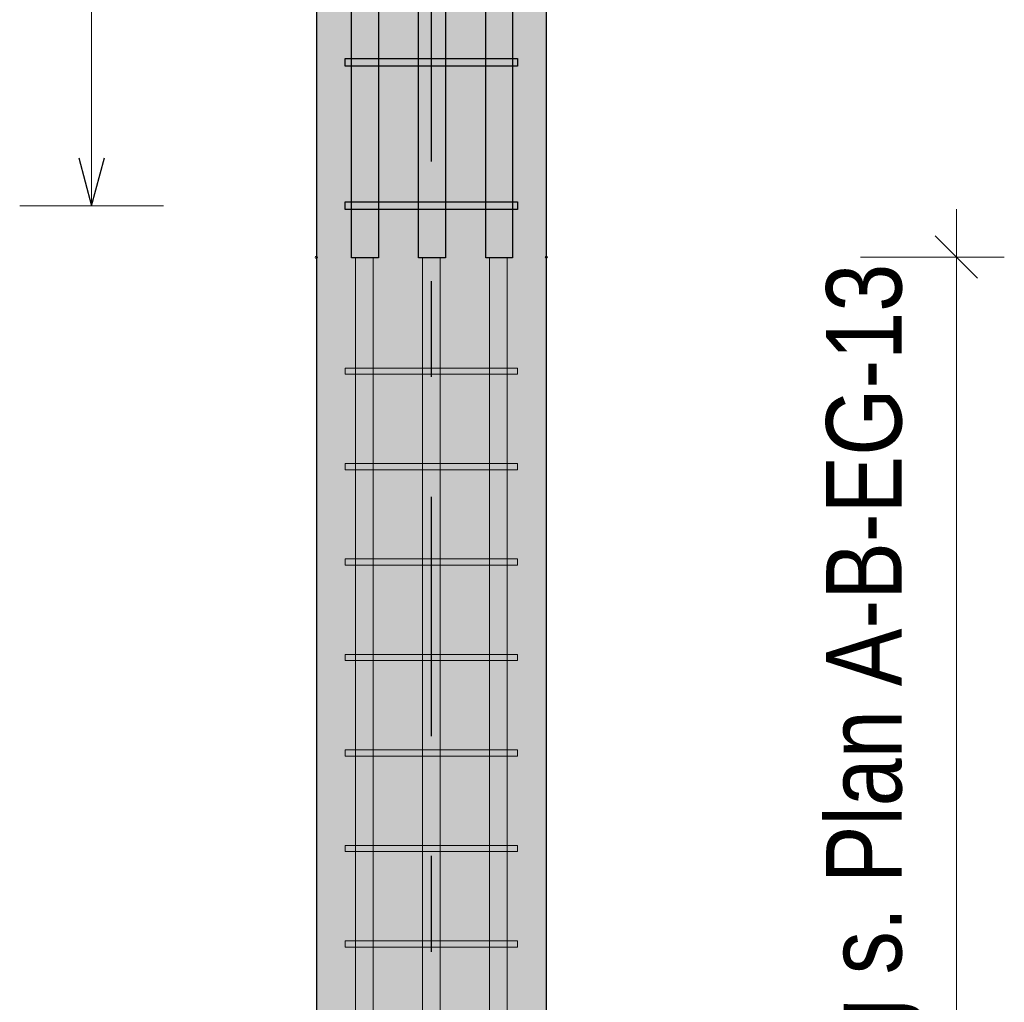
# Model space of a CAD drawing. Header units: millimetres. Extents: x -17.3 to 56.2, y -13.9 to 21.4.
# Tile 27 of 56: x 9.8 to 10.8, y 5.3 to 6.4. Entities that reach past the tile are written whole.
import ezdxf
from ezdxf.enums import TextEntityAlignment as Align

# ---------------------------------------------------------------- set-up
doc = ezdxf.new("R2010")
doc.units = ezdxf.units.MM
doc.linetypes.add('DASHDOTX2', pattern=[2, 1, -0.5, 0, -0.5])
doc.linetypes.add('HIDDEN', pattern=[0.375, 0.25, -0.125])
for name, color, linetype, lineweight in [('Achsen', 7, 'Continuous', 20), ('Bewehrung', 7, 'Continuous', 20), ('einlesen aus Plan EG', 7, 'Continuous', 20), ('Geschnittene Kanten', 7, 'Continuous', 20), ('Schraffuren', 7, 'Continuous', 20)]:
    doc.layers.add(name, color=color, linetype=linetype, lineweight=lineweight)
doc.styles.add('Arial Narrow', font='ARIALN.TTF')

msp = doc.modelspace()

# ---------------------------------------------------------------- hatches: boundary and pattern name
at = {"layer": 'Schraffuren', "lineweight": 13, "true_color": 0xd7ffd7}
msp.add_hatch(color=254, dxfattribs=at).paths.add_polyline_path([(10.107317, 4.856926), (10.347317, 4.856926), (10.347317, 10.416926), (10.107317, 10.416926)])

# ---------------------------------------------------------------- linework, layer by layer
at = {"layer": 'Achsen', "color": 3, "linetype": 'DASHDOTX2', "lineweight": 25, "ltscale": 0.25}
msp.add_line((10.227274, 11.872107), (10.227274, 3.977259), dxfattribs=at)
at = {"layer": 'Achsen', "color": 10, "linetype": 'Continuous'}
for p, q in [((10.148067, 6.121933), (10.166567, 6.121933)), ((10.148067, 4.621933), (10.148067, 6.121933)), ((10.166567, 6.121933), (10.166567, 4.621933)), ((10.218067, 6.121933), (10.236567, 6.121933)), ((10.218067, 4.621933), (10.218067, 6.121933)), ((10.236567, 6.121933), (10.236567, 4.621933)), ((10.288067, 4.621933), (10.288067, 6.121933)), ((10.306567, 6.121933), (10.306567, 4.621933)), ((10.137297, 5.999933), (10.137297, 6.006433)), ((10.137297, 6.006433), (10.317317, 6.006433)), ((10.317317, 6.006433), (10.317317, 5.999933)), ((10.317317, 5.999933), (10.137297, 5.999933)), ((10.137297, 5.900274), (10.137297, 5.906774)), ((10.137297, 5.906774), (10.317317, 5.906774)), ((10.317317, 5.900274), (10.137297, 5.900274)), ((10.317317, 5.906774), (10.317317, 5.900274)), ((10.137297, 5.800615), (10.137297, 5.807115)), ((10.137297, 5.807115), (10.317317, 5.807115)), ((10.317317, 5.800615), (10.137297, 5.800615)), ((10.317317, 5.807115), (10.317317, 5.800615)), ((10.137297, 5.700956), (10.137297, 5.707456)), ((10.137297, 5.707456), (10.317317, 5.707456)), ((10.317317, 5.707456), (10.317317, 5.700956)), ((10.317317, 5.700956), (10.137297, 5.700956)), ((10.137297, 5.601297), (10.137297, 5.607797)), ((10.137297, 5.607797), (10.317317, 5.607797)), ((10.317317, 5.607797), (10.317317, 5.601297)), ((10.317317, 5.601297), (10.137297, 5.601297)), ((10.137297, 5.501638), (10.137297, 5.508138)), ((10.137297, 5.508138), (10.317317, 5.508138)), ((10.317317, 5.501638), (10.137297, 5.501638)), ((10.317317, 5.508138), (10.317317, 5.501638)), ((10.137297, 5.401979), (10.137297, 5.408479)), ((10.137297, 5.408479), (10.317317, 5.408479)), ((10.317317, 5.408479), (10.317317, 5.401979)), ((10.317317, 5.401979), (10.137297, 5.401979))]:
    msp.add_line(p, q, dxfattribs=at)
at = {"layer": 'Achsen', "color": 10, "linetype": 'HIDDEN', "ltscale": 0.25}
for p, q in [((10.148067, 6.121933), (10.166567, 6.121933)), ((10.218067, 6.121933), (10.236567, 6.121933)), ((10.288067, 6.121933), (10.306567, 6.121933))]:
    msp.add_line(p, q, dxfattribs=at)
at = {"layer": 'Bewehrung', "color": 3, "linetype": 'Continuous', "lineweight": 25}
for p, q in [((10.144067, 6.121653), (10.144067, 10.381653)), ((10.172067, 10.381653), (10.172067, 6.121653)), ((10.214067, 6.121653), (10.214067, 10.381653)), ((10.242067, 10.381653), (10.242067, 6.121653)), ((10.284067, 6.121653), (10.284067, 10.381653)), ((10.312067, 10.381653), (10.312067, 6.121653)), ((10.137317, 6.321451), (10.137317, 6.329451)), ((10.137317, 6.329451), (10.317357, 6.329451)), ((10.317357, 6.321451), (10.137317, 6.321451)), ((10.317357, 6.329451), (10.317357, 6.321451)), ((9.859207, 6.225926), (9.872605, 6.175926)), ((9.872605, 6.175926), (9.886002, 6.225926)), ((10.137317, 6.171926), (10.137317, 6.179926)), ((10.137317, 6.179926), (10.317357, 6.179926)), ((10.317357, 6.179926), (10.317357, 6.171926)), ((10.317357, 6.171926), (10.137317, 6.171926)), ((10.172067, 6.121653), (10.144067, 6.121653)), ((10.242067, 6.121653), (10.214067, 6.121653)), ((10.312067, 6.121653), (10.284067, 6.121653))]:
    msp.add_line(p, q, dxfattribs=at)
at = {"layer": 'Bewehrung', "color": 5, "linetype": 'Continuous', "lineweight": 18}
for p, q in [((9.872605, 6.175926), (9.872605, 10.362636)), ((9.797605, 6.175926), (9.947605, 6.175926))]:
    msp.add_line(p, q, dxfattribs=at)
at = {"layer": 'einlesen aus Plan EG', "color": 6, "linetype": 'Continuous', "lineweight": 13}
for p, q in [((10.775449, 4.806933), (10.775449, 6.172213)), ((10.675449, 6.122213), (10.825449, 6.122213))]:
    msp.add_line(p, q, dxfattribs=at)
at = {"layer": 'einlesen aus Plan EG', "color": 2, "linetype": 'Continuous', "lineweight": 35}
msp.add_line((10.753352, 6.14431), (10.797546, 6.100116), dxfattribs=at)
at = {"layer": 'einlesen aus Plan EG', "color": 9, "linetype": 'Continuous', "lineweight": 0}
for centre in [(10.107317, 6.121933), (10.347317, 6.122213)]:
    msp.add_circle(centre, 0.00111, dxfattribs=at)
at = {"layer": 'Geschnittene Kanten', "color": 3, "linetype": 'Continuous', "lineweight": 25}
for p, q in [((10.107317, 10.416926), (10.107317, 4.856926)), ((10.347317, 10.416926), (10.347317, 4.856926))]:
    msp.add_line(p, q, dxfattribs=at)

# ---------------------------------------------------------------- texts
at = {"layer": 'einlesen aus Plan EG', "color": 2, "lineweight": 35, "style": 'Arial Narrow'}
msp.add_text('Bewehrung s. Plan A-B-EG-13', height=0.07875, rotation=90, dxfattribs=at).set_placement((10.678838, 5.503717), align=Align.MIDDLE_CENTER)

doc.saveas('drawing.dxf')
